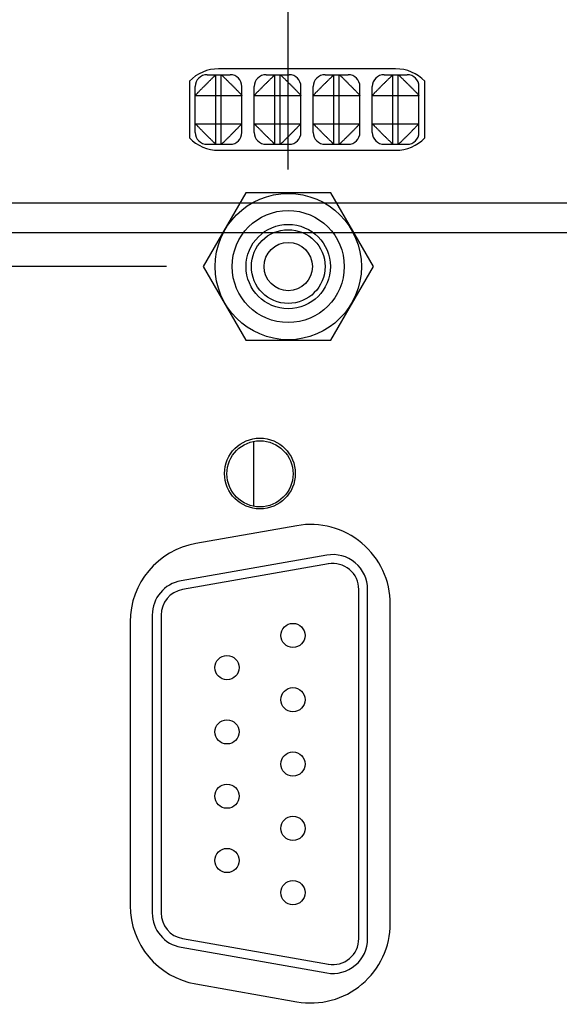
# Model space of a CAD drawing. Header units: inches. Extents: x 0 to 34, y 0 to 22.
# Tile 41 of 75: x 16.5 to 17.4, y 15.6 to 17.3. Entities that reach past the tile are written whole.
import ezdxf

# ---------------------------------------------------------------- set-up
doc = ezdxf.new("R2010")
doc.units = ezdxf.units.IN
doc.header["$LTSCALE"] = 1.87
doc.header["$MEASUREMENT"] = 0
doc.layers.get('0').update_dxf_attribs({"linetype": 'CONTINUOUS'})
doc.layers.add('DIMENSIONS', color=7, linetype='CONTINUOUS')
doc.styles.get("Standard").update_dxf_attribs({"font": 'txt', "width": 0.8})
doc.dimstyles.new('DIMSTYLE_1', dxfattribs={"dimtxt": 0.125, "dimasz": 0.18, "dimexe": 0.18, "dimexo": 0.0625, "dimgap": 0.09, "dimtad": 0, "dimtih": 1, "dimtoh": 1, "dimdec": 3, "dimzin": 4, "dimdsep": 46, "dimtxsty": 'STANDARD', "dimblk": '_FILLED', "dimblk1": '_FILLED', "dimblk2": '_FILLED', "dimcen": 0.09, "dimadec": 0, "dimazin": 0, "dimtp": 0.01, "dimtm": 0.01, "dimtfac": 1, "dimtdec": 3, "dimtofl": 0, "dimtmove": 0, "dimatfit": 3, "dimldrblk": '_FILLED', "dimfxl": 1, "dimtolj": 1, "dimtzin": 4, "dimarcsym": 0})

# ---------------------------------------------------------------- blocks, each defined once
blk = doc.blocks.new('_FILLED')
at = {"color": 0, "linetype": 'BYBLOCK'}
blk.add_solid([(0, 0), (-1, 0.1736), (-1, -0.1736)], dxfattribs=at)
blk = doc.blocks.new('*D11')
at = {"layer": 'DIMENSIONS', "color": 2, "linetype": 'CONTINUOUS'}
for p, q in [((15.3779, 17.7383), (15.3779, 19.3122)), ((17.6118, 17.0746), (17.6118, 19.3122)), ((15.3779, 19.1872), (15.7843, 19.1872)), ((17.6118, 19.1872), (17.2343, 19.1872))]:
    blk.add_line(p, q, dxfattribs=at)
at = {"layer": 'DIMENSIONS', "color": 2, "linetype": 'CONTINUOUS', "xscale": 0.18, "yscale": 0.18, "zscale": 0.18, "rotation": 180}
blk.add_blockref('_FILLED', (15.3779, 19.1872), dxfattribs=at)
at = {"layer": 'DIMENSIONS', "color": 2, "linetype": 'CONTINUOUS', "xscale": 0.18, "yscale": 0.18, "zscale": 0.18}
blk.add_blockref('_FILLED', (17.6118, 19.1872), dxfattribs=at)
at = {"layer": 'DIMENSIONS', "color": 2, "linetype": 'CONTINUOUS', "width": 0.8}
for s, p in [('2.234', (15.8468, 19.1247)), ('[', (16.4718, 19.1247)), ('56.74', (16.5718, 19.1247)), (']', (17.0718, 19.1247))]:
    blk.add_text(s, height=0.125, dxfattribs=at).set_placement(p)
blk = doc.blocks.new('*D12')
at = {"layer": 'DIMENSIONS', "color": 2, "linetype": 'CONTINUOUS'}
for p, q in [((14.5659, 18.917), (13.5178, 18.917)), ((14.5659, 17.3391), (14.5659, 18.917)), ((15.3367, 17.6855), (14.4409, 17.6855)), ((14.5659, 17.6855), (14.5659, 17.3391)), ((14.5659, 16.9927), (14.5659, 17.3391)), ((17.5493, 16.9927), (14.4409, 16.9927))]:
    blk.add_line(p, q, dxfattribs=at)
at = {"layer": 'DIMENSIONS', "color": 2, "linetype": 'CONTINUOUS', "xscale": 0.18, "yscale": 0.18, "zscale": 0.18}
for p, rotation in [((14.5659, 17.6855), 90), ((14.5659, 16.9927), 270)]:
    blk.add_blockref('_FILLED', p, dxfattribs=dict(at, rotation=rotation))
at = {"layer": 'DIMENSIONS', "color": 2, "linetype": 'CONTINUOUS', "width": 0.8}
for s, p in [('.693', (12.3303, 18.8545)), ('[', (12.8553, 18.8545)), ('17.6', (12.9553, 18.8545)), (']', (13.3553, 18.8545))]:
    blk.add_text(s, height=0.125, dxfattribs=at).set_placement(p)
blk = doc.blocks.new('*D16')
at = {"layer": 'DIMENSIONS', "color": 2, "linetype": 'CONTINUOUS'}
for p, q in [((15.3779, 17.7748), (15.3779, 18.5622)), ((16.9479, 17.0502), (16.9479, 18.5622)), ((15.3779, 18.4372), (15.0179, 18.4372)), ((16.9479, 18.4372), (17.3079, 18.4372))]:
    blk.add_line(p, q, dxfattribs=at)
at = {"layer": 'DIMENSIONS', "color": 2, "linetype": 'CONTINUOUS', "xscale": 0.18, "yscale": 0.18, "zscale": 0.18}
blk.add_blockref('_FILLED', (15.3779, 18.4372), dxfattribs=at)
at = {"layer": 'DIMENSIONS', "color": 2, "linetype": 'CONTINUOUS', "xscale": 0.18, "yscale": 0.18, "zscale": 0.18, "rotation": 180}
blk.add_blockref('_FILLED', (16.9479, 18.4372), dxfattribs=at)
at = {"layer": 'DIMENSIONS', "color": 2, "linetype": 'CONTINUOUS', "width": 0.8}
for s, p in [('1.570', (15.5064, 18.3747)), ('[', (16.1314, 18.3747)), ('39.88', (16.2314, 18.3747)), (']', (16.7314, 18.3747))]:
    blk.add_text(s, height=0.125, dxfattribs=at).set_placement(p)
blk = doc.blocks.new('*D19')
at = {"layer": 'DIMENSIONS', "color": 2, "linetype": 'CONTINUOUS'}
for p, q in [((12.3159, 15.5506), (12.3159, 15.9106)), ((16.8042, 15.5506), (12.1909, 15.5506)), ((15.3156, 14.2197), (12.1909, 14.2197)), ((12.3159, 14.2197), (12.3159, 13.8597))]:
    blk.add_line(p, q, dxfattribs=at)
at = {"layer": 'DIMENSIONS', "color": 2, "linetype": 'CONTINUOUS', "xscale": 0.18, "yscale": 0.18, "zscale": 0.18}
for p, rotation in [((12.3159, 15.5506), 270), ((12.3159, 14.2197), 90)]:
    blk.add_blockref('_FILLED', p, dxfattribs=dict(at, rotation=rotation))
at = {"layer": 'DIMENSIONS', "color": 2, "linetype": 'CONTINUOUS', "width": 0.8}
for s, p in [('[', (12.3284, 14.8555)), (']', (12.8284, 14.8555)), ('1.331', (11.7034, 14.8555)), ('33.8', (12.4284, 14.8555))]:
    blk.add_text(s, height=0.125, dxfattribs=at).set_placement(p)
blk = doc.blocks.new('*D20')
at = {"layer": 'DIMENSIONS', "color": 2, "linetype": 'CONTINUOUS'}
for p, q in [((13.8159, 18.0862), (13.4873, 18.0862)), ((13.8159, 17.314), (13.8159, 18.0862)), ((15.3185, 17.6855), (13.6909, 17.6855)), ((13.8159, 17.6855), (13.8159, 17.314)), ((13.8159, 16.9426), (13.8159, 17.314)), ((18.0566, 16.9426), (13.6909, 16.9426))]:
    blk.add_line(p, q, dxfattribs=at)
at = {"layer": 'DIMENSIONS', "color": 2, "linetype": 'CONTINUOUS', "xscale": 0.18, "yscale": 0.18, "zscale": 0.18}
for p, rotation in [((13.8159, 17.6855), 90), ((13.8159, 16.9426), 270)]:
    blk.add_blockref('_FILLED', p, dxfattribs=dict(at, rotation=rotation))
at = {"layer": 'DIMENSIONS', "color": 2, "linetype": 'CONTINUOUS', "width": 0.8}
for s, p in [('.743', (12.1998, 18.0237)), ('[', (12.7248, 18.0237)), ('18.87', (12.8248, 18.0237)), (']', (13.3248, 18.0237))]:
    blk.add_text(s, height=0.125, dxfattribs=at).set_placement(p)
blk = doc.blocks.new('*D21')
at = {"layer": 'DIMENSIONS', "color": 2, "linetype": 'CONTINUOUS'}
for p, q in [((15.3185, 17.6855), (12.9409, 17.6855)), ((13.0659, 17.6855), (13.0659, 17.2854)), ((13.0659, 16.8854), (13.0659, 17.2854)), ((13.0659, 17.2854), (13.0659, 16.5001)), ((16.7417, 16.8854), (12.9409, 16.8854)), ((13.0659, 16.5001), (12.6234, 16.5001))]:
    blk.add_line(p, q, dxfattribs=at)
at = {"layer": 'DIMENSIONS', "color": 2, "linetype": 'CONTINUOUS', "xscale": 0.18, "yscale": 0.18, "zscale": 0.18}
for p, rotation in [((13.0659, 17.6855), 90), ((13.0659, 16.8854), 270)]:
    blk.add_blockref('_FILLED', p, dxfattribs=dict(at, rotation=rotation))
at = {"layer": 'DIMENSIONS', "color": 2, "linetype": 'CONTINUOUS', "width": 0.8}
for s, p in [('.800', (11.3359, 16.4376)), ('[', (11.8609, 16.4376)), ('20.32', (11.9609, 16.4376)), (']', (12.4609, 16.4376))]:
    blk.add_text(s, height=0.125, dxfattribs=at).set_placement(p)

msp = doc.modelspace()

# ---------------------------------------------------------------- linework, layer by layer
at = {"color": 7, "linetype": 'CONTINUOUS'}
for p, q in [((16.8104, 17.2106), (16.8494, 17.2106)), ((16.8254, 17.0926), (16.8254, 17.2106)), ((17.1299, 17.2206), (16.8299, 17.2206)), ((16.8344, 17.0926), (16.8344, 17.2106)), ((16.9104, 17.2106), (16.9494, 17.2106)), ((16.9254, 17.0926), (16.9254, 17.2106)), ((16.9344, 17.0926), (16.9344, 17.2106)), ((17.0104, 17.2106), (17.0494, 17.2106)), ((17.0254, 17.0926), (17.0254, 17.2106)), ((17.0344, 17.0926), (17.0344, 17.2106)), ((17.1104, 17.2106), (17.1494, 17.2106)), ((17.1254, 17.0926), (17.1254, 17.2106)), ((17.1344, 17.0926), (17.1344, 17.2106)), ((16.7804, 17.1997), (16.7804, 17.1035)), ((17.1794, 17.1035), (17.1794, 17.1997)), ((16.7904, 17.1126), (16.7904, 17.1906)), ((16.7904, 17.1756), (16.8694, 17.1756)), ((16.8694, 17.1126), (16.8694, 17.1906)), ((16.8904, 17.1126), (16.8904, 17.1906)), ((16.8904, 17.1756), (16.9694, 17.1756)), ((16.9694, 17.1126), (16.9694, 17.1906)), ((16.9904, 17.1126), (16.9904, 17.1906)), ((16.9904, 17.1756), (17.0694, 17.1756)), ((17.0694, 17.1126), (17.0694, 17.1906)), ((17.0904, 17.1126), (17.0904, 17.1906)), ((17.0904, 17.1756), (17.1694, 17.1756)), ((17.1694, 17.1126), (17.1694, 17.1906)), ((16.7904, 17.1276), (16.8694, 17.1276)), ((16.8904, 17.1276), (16.9694, 17.1276)), ((16.9904, 17.1276), (17.0694, 17.1276)), ((17.0904, 17.1276), (17.1694, 17.1276)), ((16.8104, 17.0926), (16.8494, 17.0926)), ((16.9104, 17.0926), (16.9494, 17.0926)), ((17.0104, 17.0926), (17.0494, 17.0926)), ((17.1104, 17.0926), (17.1494, 17.0926)), ((16.8299, 17.0826), (17.1299, 17.0826)), ((16.8758, 17.0104), (16.8036, 16.8854)), ((17.0201, 17.0104), (16.8758, 17.0104)), ((17.0923, 16.8854), (17.0201, 17.0104)), ((16.8036, 16.8854), (16.8758, 16.7604)), ((17.0201, 16.7604), (17.0923, 16.8854)), ((16.8758, 16.7604), (17.0201, 16.7604)), ((16.8889, 16.5889), (16.8889, 16.4793)), ((16.9625, 16.4461), (16.7915, 16.416)), ((17.0133, 16.3962), (16.7663, 16.3527)), ((17.0159, 16.3814), (16.7689, 16.3379)), ((17.0675, 15.7461), (17.0675, 16.3381)), ((17.0825, 15.7461), (17.0825, 16.3381)), ((17.1209, 15.7721), (17.1209, 16.3132)), ((16.7175, 16.2946), (16.7175, 15.7897)), ((16.7325, 16.2946), (16.7325, 15.7897)), ((16.6799, 16.283), (16.6799, 15.8022)), ((16.7689, 15.7463), (17.0159, 15.7028)), ((16.7663, 15.7316), (17.0133, 15.688)), ((16.7915, 15.6693), (16.9625, 15.6391))]:
    msp.add_line(p, q, dxfattribs=at)
for centre, radius in [((16.9479, 16.8854), 0.124), ((16.9479, 16.8854), 0.095), ((16.9479, 16.8854), 0.0715), ((16.9479, 16.8854), 0.0625), ((16.9479, 16.8854), 0.041), ((16.8999, 16.5346), 0.06), ((16.9, 16.5341), 0.056), ((16.9559, 16.2601), 0.0205), ((16.8441, 16.2056), 0.0205), ((16.9559, 16.1511), 0.0205), ((16.8441, 16.0966), 0.0205), ((16.9559, 16.0421), 0.0205), ((16.8441, 15.9876), 0.0205), ((16.9559, 15.9331), 0.0205), ((16.8441, 15.8786), 0.0205), ((16.9559, 15.8241), 0.0205)]:
    msp.add_circle(centre, radius, dxfattribs=at)
for centre, radius, start, end in [((16.8299, 17.1516), 0.069, 90, 135.8395), ((16.8104, 17.1906), 0.02, 90, 180), ((16.8494, 17.1906), 0.02, 0, 90), ((16.9104, 17.1906), 0.02, 90, 180), ((16.9494, 17.1906), 0.02, 0, 90), ((17.0104, 17.1906), 0.02, 90, 180), ((17.0494, 17.1906), 0.02, 0, 90), ((17.1104, 17.1906), 0.02, 90, 180), ((17.1299, 17.1516), 0.069, 44.1605, 90), ((17.1494, 17.1906), 0.02, 0, 90), ((16.8104, 17.1126), 0.02, 180, 270), ((16.8494, 17.1126), 0.02, 270, 360), ((16.9104, 17.1126), 0.02, 180, 270), ((16.9494, 17.1126), 0.02, 270, 360), ((17.0104, 17.1126), 0.02, 180, 270), ((17.0494, 17.1126), 0.02, 270, 360), ((17.1104, 17.1126), 0.02, 180, 270), ((17.1494, 17.1126), 0.02, 270, 360), ((16.8299, 17.1516), 0.069, 224.1605, 270), ((17.1299, 17.1516), 0.069, 270, 315.8395), ((16.9859, 16.3132), 0.135, 0, 100), ((16.8149, 16.283), 0.135, 100, 180), ((17.0235, 16.3381), 0.059, 0, 100), ((17.0235, 16.3381), 0.044, 0, 100), ((16.7765, 16.2946), 0.059, 100, 180), ((16.7765, 16.2946), 0.044, 100, 180), ((16.8149, 15.8022), 0.135, 180, 260), ((16.7765, 15.7897), 0.059, 180, 260), ((16.7765, 15.7897), 0.044, 180, 260), ((16.9859, 15.7721), 0.135, 260, 360), ((17.0235, 15.7461), 0.059, 260, 360), ((17.0235, 15.7461), 0.044, 260, 360)]:
    msp.add_arc(centre, radius, start, end, dxfattribs=at)
for points, knots in [([(16.7904, 17.1756), (16.7904, 17.1757), (16.7906, 17.1758), (16.7908, 17.1761), (16.7913, 17.1766), (16.7919, 17.1772), (16.7926, 17.178), (16.7935, 17.1789), (16.7945, 17.1799), (16.7956, 17.1811), (16.7968, 17.1824), (16.7982, 17.1838), (16.7997, 17.1853), (16.8013, 17.1868), (16.8029, 17.1884), (16.8045, 17.1901), (16.8061, 17.1917), (16.8078, 17.1934), (16.8095, 17.1951), (16.8112, 17.1968), (16.8128, 17.1984), (16.8144, 17.2), (16.816, 17.2015), (16.8174, 17.203), (16.8188, 17.2044), (16.8201, 17.2056), (16.8213, 17.2067), (16.8223, 17.2077), (16.8231, 17.2085), (16.8239, 17.2093), (16.8245, 17.2098), (16.825, 17.2103), (16.8253, 17.2105), (16.8254, 17.2106), (16.8254, 17.2106)], [0, 0, 0, 0, 0.003648, 0.01197, 0.025127, 0.042841, 0.064325, 0.089116, 0.11754, 0.150477, 0.187677, 0.228035, 0.270674, 0.314678, 0.360574, 0.407399, 0.454923, 0.503005, 0.551303, 0.599169, 0.646009, 0.691272, 0.735299, 0.776963, 0.816779, 0.853626, 0.886231, 0.914417, 0.938905, 0.959944, 0.977093, 0.989623, 0.997236, 1, 1, 1, 1]), ([(16.8344, 17.2106), (16.8345, 17.2106), (16.8346, 17.2105), (16.8349, 17.2102), (16.8354, 17.2097), (16.8361, 17.2092), (16.8368, 17.2084), (16.8377, 17.2075), (16.8387, 17.2065), (16.8399, 17.2054), (16.8412, 17.2042), (16.8426, 17.2028), (16.8441, 17.2013), (16.8456, 17.1997), (16.8472, 17.1982), (16.8489, 17.1965), (16.8506, 17.1949), (16.8522, 17.1932), (16.8539, 17.1915), (16.8556, 17.1899), (16.8572, 17.1882), (16.8588, 17.1866), (16.8603, 17.1851), (16.8618, 17.1837), (16.8632, 17.1822), (16.8644, 17.1809), (16.8655, 17.1797), (16.8665, 17.1787), (16.8673, 17.1779), (16.8681, 17.1771), (16.8686, 17.1765), (16.8691, 17.1761), (16.8693, 17.1758), (16.8694, 17.1757), (16.8694, 17.1756)], [0, 0, 0, 0, 0.003648, 0.01197, 0.025127, 0.042841, 0.064325, 0.089116, 0.11754, 0.150477, 0.187677, 0.228035, 0.270674, 0.314678, 0.360574, 0.407399, 0.454923, 0.503005, 0.551303, 0.599169, 0.646009, 0.691272, 0.735299, 0.776963, 0.816779, 0.853626, 0.886231, 0.914417, 0.938905, 0.959944, 0.977093, 0.989623, 0.997236, 1, 1, 1, 1]), ([(16.8904, 17.1756), (16.8904, 17.1757), (16.8906, 17.1758), (16.8908, 17.1761), (16.8912, 17.1765), (16.8918, 17.1771), (16.8925, 17.1779), (16.8934, 17.1787), (16.8944, 17.1797), (16.8955, 17.1809), (16.8967, 17.1822), (16.898, 17.1837), (16.8996, 17.1851), (16.901, 17.1866), (16.9027, 17.1882), (16.9043, 17.1899), (16.9059, 17.1915), (16.9076, 17.1932), (16.9093, 17.1949), (16.911, 17.1965), (16.9126, 17.1982), (16.9142, 17.1997), (16.9157, 17.2013), (16.9172, 17.2028), (16.9186, 17.2042), (16.92, 17.2054), (16.9212, 17.2065), (16.9222, 17.2075), (16.923, 17.2084), (16.9238, 17.2092), (16.9244, 17.2097), (16.9249, 17.2102), (16.9252, 17.2105), (16.9254, 17.2106), (16.9254, 17.2106)], [0, 0, 0, 0, 0.002764, 0.010377, 0.022907, 0.040056, 0.061095, 0.085583, 0.113769, 0.146374, 0.183221, 0.223037, 0.264701, 0.308728, 0.353991, 0.400831, 0.448697, 0.496995, 0.545077, 0.592601, 0.639426, 0.685322, 0.729326, 0.771965, 0.812323, 0.849523, 0.88246, 0.910884, 0.935675, 0.957159, 0.974873, 0.98803, 0.996352, 1, 1, 1, 1]), ([(16.9344, 17.2106), (16.9345, 17.2106), (16.9346, 17.2105), (16.9349, 17.2102), (16.9354, 17.2097), (16.9361, 17.2092), (16.9368, 17.2084), (16.9377, 17.2075), (16.9387, 17.2065), (16.9399, 17.2054), (16.9412, 17.2042), (16.9426, 17.2028), (16.9441, 17.2013), (16.9456, 17.1997), (16.9472, 17.1982), (16.9489, 17.1965), (16.9506, 17.1949), (16.9522, 17.1932), (16.9539, 17.1915), (16.9556, 17.1899), (16.9572, 17.1882), (16.9588, 17.1866), (16.9603, 17.1851), (16.9618, 17.1837), (16.9632, 17.1822), (16.9644, 17.1809), (16.9655, 17.1797), (16.9665, 17.1787), (16.9673, 17.1779), (16.9681, 17.1771), (16.9686, 17.1765), (16.9691, 17.1761), (16.9693, 17.1758), (16.9694, 17.1757), (16.9694, 17.1756)], [0, 0, 0, 0, 0.003648, 0.01197, 0.025127, 0.042841, 0.064325, 0.089116, 0.11754, 0.150477, 0.187677, 0.228035, 0.270674, 0.314678, 0.360574, 0.407399, 0.454923, 0.503005, 0.551303, 0.599169, 0.646009, 0.691272, 0.735299, 0.776963, 0.816779, 0.853626, 0.886231, 0.914417, 0.938905, 0.959944, 0.977093, 0.989623, 0.997236, 1, 1, 1, 1]), ([(16.9904, 17.1756), (16.9904, 17.1757), (16.9906, 17.1758), (16.9908, 17.1761), (16.9912, 17.1765), (16.9918, 17.1771), (16.9925, 17.1779), (16.9934, 17.1787), (16.9944, 17.1797), (16.9955, 17.1809), (16.9967, 17.1822), (16.998, 17.1837), (16.9996, 17.1851), (17.001, 17.1866), (17.0027, 17.1882), (17.0043, 17.1899), (17.0059, 17.1915), (17.0076, 17.1932), (17.0093, 17.1949), (17.011, 17.1965), (17.0126, 17.1982), (17.0142, 17.1997), (17.0157, 17.2013), (17.0172, 17.2028), (17.0186, 17.2042), (17.02, 17.2054), (17.0212, 17.2065), (17.0222, 17.2075), (17.023, 17.2084), (17.0238, 17.2092), (17.0244, 17.2097), (17.0249, 17.2102), (17.0252, 17.2105), (17.0254, 17.2106), (17.0254, 17.2106)], [0, 0, 0, 0, 0.002764, 0.010377, 0.022907, 0.040056, 0.061095, 0.085583, 0.113769, 0.146374, 0.183221, 0.223037, 0.264701, 0.308728, 0.353991, 0.400831, 0.448697, 0.496995, 0.545077, 0.592601, 0.639426, 0.685322, 0.729326, 0.771965, 0.812323, 0.849523, 0.88246, 0.910884, 0.935675, 0.957159, 0.974873, 0.98803, 0.996352, 1, 1, 1, 1]), ([(17.0344, 17.2106), (17.0345, 17.2106), (17.0346, 17.2105), (17.0349, 17.2103), (17.0353, 17.2098), (17.036, 17.2093), (17.0367, 17.2085), (17.0376, 17.2077), (17.0386, 17.2067), (17.0397, 17.2056), (17.0411, 17.2044), (17.0425, 17.203), (17.0439, 17.2015), (17.0454, 17.2), (17.047, 17.1984), (17.0487, 17.1968), (17.0503, 17.1951), (17.052, 17.1934), (17.0537, 17.1917), (17.0554, 17.1901), (17.057, 17.1884), (17.0585, 17.1868), (17.0601, 17.1853), (17.0616, 17.1838), (17.063, 17.1824), (17.0643, 17.1811), (17.0654, 17.1799), (17.0664, 17.1789), (17.0672, 17.178), (17.068, 17.1772), (17.0686, 17.1766), (17.069, 17.1761), (17.0693, 17.1758), (17.0694, 17.1757), (17.0694, 17.1756)], [0, 0, 0, 0, 0.002764, 0.010377, 0.022907, 0.040056, 0.061095, 0.085583, 0.113769, 0.146374, 0.183221, 0.223037, 0.264701, 0.308728, 0.353991, 0.400831, 0.448697, 0.496995, 0.545077, 0.592601, 0.639426, 0.685322, 0.729326, 0.771965, 0.812323, 0.849523, 0.88246, 0.910884, 0.935675, 0.957159, 0.974873, 0.98803, 0.996352, 1, 1, 1, 1]), ([(17.0904, 17.1756), (17.0904, 17.1757), (17.0906, 17.1758), (17.0908, 17.1761), (17.0912, 17.1765), (17.0918, 17.1771), (17.0925, 17.1779), (17.0934, 17.1787), (17.0944, 17.1797), (17.0955, 17.1809), (17.0967, 17.1822), (17.098, 17.1837), (17.0996, 17.1851), (17.101, 17.1866), (17.1027, 17.1882), (17.1043, 17.1899), (17.1059, 17.1915), (17.1076, 17.1932), (17.1093, 17.1949), (17.111, 17.1965), (17.1126, 17.1982), (17.1142, 17.1997), (17.1157, 17.2013), (17.1172, 17.2028), (17.1186, 17.2042), (17.12, 17.2054), (17.1212, 17.2065), (17.1222, 17.2075), (17.123, 17.2084), (17.1238, 17.2092), (17.1244, 17.2097), (17.1249, 17.2102), (17.1252, 17.2105), (17.1254, 17.2106), (17.1254, 17.2106)], [0, 0, 0, 0, 0.002764, 0.010377, 0.022907, 0.040056, 0.061095, 0.085583, 0.113769, 0.146374, 0.183221, 0.223037, 0.264701, 0.308728, 0.353991, 0.400831, 0.448697, 0.496995, 0.545077, 0.592601, 0.639426, 0.685322, 0.729326, 0.771965, 0.812323, 0.849523, 0.88246, 0.910884, 0.935675, 0.957159, 0.974873, 0.98803, 0.996352, 1, 1, 1, 1]), ([(17.1344, 17.2106), (17.1345, 17.2106), (17.1346, 17.2105), (17.1349, 17.2102), (17.1354, 17.2097), (17.1361, 17.2092), (17.1368, 17.2084), (17.1377, 17.2075), (17.1387, 17.2065), (17.1399, 17.2054), (17.1412, 17.2042), (17.1426, 17.2028), (17.1441, 17.2013), (17.1456, 17.1997), (17.1472, 17.1982), (17.1489, 17.1965), (17.1506, 17.1949), (17.1522, 17.1932), (17.1539, 17.1915), (17.1556, 17.1899), (17.1572, 17.1882), (17.1588, 17.1866), (17.1603, 17.1851), (17.1618, 17.1837), (17.1632, 17.1822), (17.1644, 17.1809), (17.1655, 17.1797), (17.1665, 17.1787), (17.1673, 17.1779), (17.1681, 17.1771), (17.1686, 17.1765), (17.1691, 17.1761), (17.1693, 17.1758), (17.1694, 17.1757), (17.1694, 17.1756)], [0, 0, 0, 0, 0.003648, 0.01197, 0.025127, 0.042841, 0.064325, 0.089116, 0.11754, 0.150477, 0.187677, 0.228035, 0.270674, 0.314678, 0.360574, 0.407399, 0.454923, 0.503005, 0.551303, 0.599169, 0.646009, 0.691272, 0.735299, 0.776963, 0.816779, 0.853626, 0.886231, 0.914417, 0.938905, 0.959944, 0.977093, 0.989623, 0.997236, 1, 1, 1, 1]), ([(16.8254, 17.0926), (16.8254, 17.0926), (16.8253, 17.0928), (16.825, 17.093), (16.8245, 17.0934), (16.8239, 17.094), (16.8231, 17.0947), (16.8223, 17.0955), (16.8213, 17.0965), (16.8201, 17.0976), (16.8188, 17.0989), (16.8174, 17.1002), (16.816, 17.1017), (16.8144, 17.1032), (16.8128, 17.1048), (16.8112, 17.1064), (16.8095, 17.1081), (16.8078, 17.1098), (16.8061, 17.1115), (16.8045, 17.1131), (16.8029, 17.1148), (16.8013, 17.1164), (16.7997, 17.1179), (16.7982, 17.1194), (16.7968, 17.1208), (16.7956, 17.1222), (16.7945, 17.1233), (16.7935, 17.1244), (16.7926, 17.1252), (16.7919, 17.126), (16.7913, 17.1266), (16.7908, 17.1271), (16.7906, 17.1274), (16.7904, 17.1275), (16.7904, 17.1276)], [0, 0, 0, 0, 0.002764, 0.010377, 0.022907, 0.040056, 0.061095, 0.085583, 0.113769, 0.146374, 0.183221, 0.223037, 0.264701, 0.308728, 0.353991, 0.400831, 0.448697, 0.496995, 0.545077, 0.592601, 0.639426, 0.685322, 0.729326, 0.771965, 0.812323, 0.849523, 0.88246, 0.910884, 0.935675, 0.957159, 0.974873, 0.98803, 0.996352, 1, 1, 1, 1]), ([(16.8694, 17.1276), (16.8694, 17.1275), (16.8693, 17.1274), (16.869, 17.1271), (16.8686, 17.1266), (16.868, 17.126), (16.8672, 17.1252), (16.8664, 17.1244), (16.8654, 17.1233), (16.8643, 17.1222), (16.863, 17.1208), (16.8616, 17.1194), (16.8601, 17.1179), (16.8585, 17.1164), (16.857, 17.1148), (16.8554, 17.1131), (16.8537, 17.1115), (16.852, 17.1098), (16.8503, 17.1081), (16.8487, 17.1064), (16.847, 17.1048), (16.8454, 17.1032), (16.8439, 17.1017), (16.8425, 17.1002), (16.8411, 17.0989), (16.8397, 17.0976), (16.8386, 17.0965), (16.8376, 17.0955), (16.8367, 17.0947), (16.836, 17.094), (16.8353, 17.0934), (16.8349, 17.093), (16.8346, 17.0928), (16.8345, 17.0926), (16.8344, 17.0926)], [0, 0, 0, 0, 0.003648, 0.01197, 0.025127, 0.042841, 0.064325, 0.089116, 0.11754, 0.150477, 0.187677, 0.228035, 0.270674, 0.314678, 0.360574, 0.407399, 0.454923, 0.503005, 0.551303, 0.599169, 0.646009, 0.691272, 0.735299, 0.776963, 0.816779, 0.853626, 0.886231, 0.914417, 0.938905, 0.959944, 0.977093, 0.989623, 0.997236, 1, 1, 1, 1]), ([(16.9254, 17.0926), (16.9254, 17.0926), (16.9252, 17.0928), (16.9249, 17.093), (16.9244, 17.0935), (16.9238, 17.0941), (16.923, 17.0948), (16.9222, 17.0957), (16.9212, 17.0967), (16.92, 17.0978), (16.9186, 17.099), (16.9172, 17.1004), (16.9157, 17.1019), (16.9142, 17.1035), (16.9126, 17.1051), (16.911, 17.1067), (16.9093, 17.1083), (16.9076, 17.11), (16.9059, 17.1117), (16.9043, 17.1134), (16.9027, 17.115), (16.901, 17.1166), (16.8996, 17.1182), (16.898, 17.1196), (16.8967, 17.121), (16.8955, 17.1223), (16.8944, 17.1235), (16.8934, 17.1245), (16.8925, 17.1253), (16.8918, 17.1261), (16.8912, 17.1267), (16.8908, 17.1271), (16.8906, 17.1274), (16.8904, 17.1276), (16.8904, 17.1276)], [0, 0, 0, 0, 0.003648, 0.01197, 0.025127, 0.042841, 0.064325, 0.089116, 0.11754, 0.150477, 0.187677, 0.228035, 0.270674, 0.314678, 0.360574, 0.407399, 0.454923, 0.503005, 0.551303, 0.599169, 0.646009, 0.691272, 0.735299, 0.776963, 0.816779, 0.853626, 0.886231, 0.914417, 0.938905, 0.959944, 0.977093, 0.989623, 0.997236, 1, 1, 1, 1]), ([(16.9694, 17.1276), (16.9694, 17.1275), (16.9693, 17.1274), (16.969, 17.1271), (16.9686, 17.1266), (16.968, 17.126), (16.9672, 17.1252), (16.9664, 17.1244), (16.9654, 17.1233), (16.9643, 17.1222), (16.963, 17.1208), (16.9616, 17.1194), (16.9601, 17.1179), (16.9585, 17.1164), (16.957, 17.1148), (16.9554, 17.1131), (16.9537, 17.1115), (16.952, 17.1098), (16.9503, 17.1081), (16.9487, 17.1064), (16.947, 17.1048), (16.9454, 17.1032), (16.9439, 17.1017), (16.9425, 17.1002), (16.9411, 17.0989), (16.9397, 17.0976), (16.9386, 17.0965), (16.9376, 17.0955), (16.9367, 17.0947), (16.936, 17.094), (16.9353, 17.0934), (16.9349, 17.093), (16.9346, 17.0928), (16.9345, 17.0926), (16.9344, 17.0926)], [0, 0, 0, 0, 0.003648, 0.01197, 0.025127, 0.042841, 0.064325, 0.089116, 0.11754, 0.150477, 0.187677, 0.228035, 0.270674, 0.314678, 0.360574, 0.407399, 0.454923, 0.503005, 0.551303, 0.599169, 0.646009, 0.691272, 0.735299, 0.776963, 0.816779, 0.853626, 0.886231, 0.914417, 0.938905, 0.959944, 0.977093, 0.989623, 0.997236, 1, 1, 1, 1]), ([(17.0254, 17.0926), (17.0254, 17.0926), (17.0252, 17.0928), (17.0249, 17.093), (17.0244, 17.0935), (17.0238, 17.0941), (17.023, 17.0948), (17.0222, 17.0957), (17.0212, 17.0967), (17.02, 17.0978), (17.0186, 17.099), (17.0172, 17.1004), (17.0157, 17.1019), (17.0142, 17.1035), (17.0126, 17.1051), (17.011, 17.1067), (17.0093, 17.1083), (17.0076, 17.11), (17.0059, 17.1117), (17.0043, 17.1134), (17.0027, 17.115), (17.001, 17.1166), (16.9996, 17.1182), (16.998, 17.1196), (16.9967, 17.121), (16.9955, 17.1223), (16.9944, 17.1235), (16.9934, 17.1245), (16.9925, 17.1253), (16.9918, 17.1261), (16.9912, 17.1267), (16.9908, 17.1271), (16.9906, 17.1274), (16.9904, 17.1276), (16.9904, 17.1276)], [0, 0, 0, 0, 0.003648, 0.01197, 0.025127, 0.042841, 0.064325, 0.089116, 0.11754, 0.150477, 0.187677, 0.228035, 0.270674, 0.314678, 0.360574, 0.407399, 0.454923, 0.503005, 0.551303, 0.599169, 0.646009, 0.691272, 0.735299, 0.776963, 0.816779, 0.853626, 0.886231, 0.914417, 0.938905, 0.959944, 0.977093, 0.989623, 0.997236, 1, 1, 1, 1]), ([(17.0694, 17.1276), (17.0694, 17.1276), (17.0693, 17.1274), (17.0691, 17.1271), (17.0686, 17.1267), (17.0681, 17.1261), (17.0673, 17.1253), (17.0665, 17.1245), (17.0655, 17.1235), (17.0644, 17.1223), (17.0632, 17.121), (17.0618, 17.1196), (17.0603, 17.1182), (17.0588, 17.1166), (17.0572, 17.115), (17.0556, 17.1134), (17.0539, 17.1117), (17.0522, 17.11), (17.0506, 17.1083), (17.0489, 17.1067), (17.0472, 17.1051), (17.0456, 17.1035), (17.0441, 17.1019), (17.0426, 17.1004), (17.0412, 17.099), (17.0399, 17.0978), (17.0387, 17.0967), (17.0377, 17.0957), (17.0368, 17.0948), (17.0361, 17.0941), (17.0354, 17.0935), (17.0349, 17.093), (17.0346, 17.0928), (17.0345, 17.0926), (17.0344, 17.0926)], [0, 0, 0, 0, 0.002764, 0.010377, 0.022907, 0.040056, 0.061095, 0.085583, 0.113769, 0.146374, 0.183221, 0.223037, 0.264701, 0.308728, 0.353991, 0.400831, 0.448697, 0.496995, 0.545077, 0.592601, 0.639426, 0.685322, 0.729326, 0.771965, 0.812323, 0.849523, 0.88246, 0.910884, 0.935675, 0.957159, 0.974873, 0.98803, 0.996352, 1, 1, 1, 1]), ([(17.1254, 17.0926), (17.1254, 17.0926), (17.1252, 17.0928), (17.1249, 17.093), (17.1244, 17.0935), (17.1238, 17.0941), (17.123, 17.0948), (17.1222, 17.0957), (17.1212, 17.0967), (17.12, 17.0978), (17.1186, 17.099), (17.1172, 17.1004), (17.1157, 17.1019), (17.1142, 17.1035), (17.1126, 17.1051), (17.111, 17.1067), (17.1093, 17.1083), (17.1076, 17.11), (17.1059, 17.1117), (17.1043, 17.1134), (17.1027, 17.115), (17.101, 17.1166), (17.0996, 17.1182), (17.098, 17.1196), (17.0967, 17.121), (17.0955, 17.1223), (17.0944, 17.1235), (17.0934, 17.1245), (17.0925, 17.1253), (17.0918, 17.1261), (17.0912, 17.1267), (17.0908, 17.1271), (17.0906, 17.1274), (17.0904, 17.1276), (17.0904, 17.1276)], [0, 0, 0, 0, 0.003648, 0.01197, 0.025127, 0.042841, 0.064325, 0.089116, 0.11754, 0.150477, 0.187677, 0.228035, 0.270674, 0.314678, 0.360574, 0.407399, 0.454923, 0.503005, 0.551303, 0.599169, 0.646009, 0.691272, 0.735299, 0.776963, 0.816779, 0.853626, 0.886231, 0.914417, 0.938905, 0.959944, 0.977093, 0.989623, 0.997236, 1, 1, 1, 1]), ([(17.1694, 17.1276), (17.1694, 17.1275), (17.1693, 17.1274), (17.169, 17.1271), (17.1686, 17.1266), (17.168, 17.126), (17.1672, 17.1252), (17.1664, 17.1244), (17.1654, 17.1233), (17.1643, 17.1222), (17.163, 17.1208), (17.1616, 17.1194), (17.1601, 17.1179), (17.1585, 17.1164), (17.157, 17.1148), (17.1554, 17.1131), (17.1537, 17.1115), (17.152, 17.1098), (17.1503, 17.1081), (17.1487, 17.1064), (17.147, 17.1048), (17.1454, 17.1032), (17.1439, 17.1017), (17.1425, 17.1002), (17.1411, 17.0989), (17.1397, 17.0976), (17.1386, 17.0965), (17.1376, 17.0955), (17.1367, 17.0947), (17.136, 17.094), (17.1353, 17.0934), (17.1349, 17.093), (17.1346, 17.0928), (17.1345, 17.0926), (17.1344, 17.0926)], [0, 0, 0, 0, 0.003648, 0.01197, 0.025127, 0.042841, 0.064325, 0.089116, 0.11754, 0.150477, 0.187677, 0.228035, 0.270674, 0.314678, 0.360574, 0.407399, 0.454923, 0.503005, 0.551303, 0.599169, 0.646009, 0.691272, 0.735299, 0.776963, 0.816779, 0.853626, 0.886231, 0.914417, 0.938905, 0.959944, 0.977093, 0.989623, 0.997236, 1, 1, 1, 1])]:
    msp.add_open_spline(points, degree=3, knots=knots, dxfattribs=at)

# ---------------------------------------------------------------- dimensions: what is measured, and where the dimension line sits
at = {"layer": 'DIMENSIONS', "color": 2, "linetype": 'CONTINUOUS'}
for base, p1, p2, picture, middle in [((17.6118, 19.1872), (15.3779, 17.7383), (17.6118, 17.0746), '*D11', (16.5093, 19.1872)), ((16.9479, 18.4372), (15.3779, 17.7748), (16.9479, 17.0502), '*D16', (16.1689, 18.4372))]:
    dim = msp.add_linear_dim(base=base, p1=p1, p2=p2, dimstyle='DIMSTYLE_1', dxfattribs=at)
    dim.commit()
    dim.dimension.update_dxf_attribs({"geometry": picture, "text_midpoint": middle, "dimtype": 160})
for base, p1, p2, angle, picture, middle in [((14.5659, 16.9927), (15.3367, 17.6855), (17.5493, 16.9927), 270, '*D12', (12.8928, 18.917)), ((13.8159, 16.9426), (15.3185, 17.6855), (18.0566, 16.9426), 270, '*D20', (12.8123, 18.0862)), ((13.0659, 16.8854), (15.3185, 17.6855), (16.7417, 16.8854), 270, '*D21', (11.9484, 16.5001)), ((12.3159, 15.5506), (15.3156, 14.2197), (16.8042, 15.5506), 90, '*D19', (12.3159, 14.918))]:
    dim = msp.add_linear_dim(base=base, p1=p1, p2=p2, angle=angle, dimstyle='DIMSTYLE_1', dxfattribs=at)
    dim.commit()
    dim.dimension.update_dxf_attribs({"geometry": picture, "text_midpoint": middle, "dimtype": 160})

doc.saveas('drawing.dxf')
